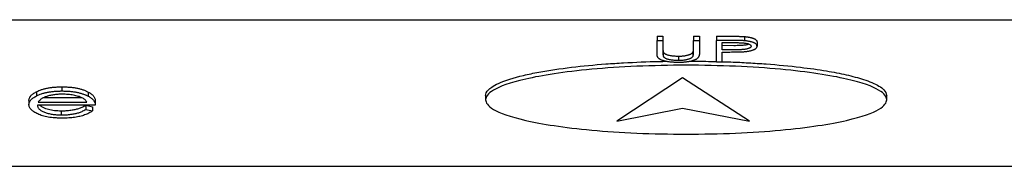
# Model space of a CAD drawing. Header units: millimetres. Extents: x 0 to 432, y 0 to 279.
# Tile 8 of 11: x 127.41 to 149.75, y 152.26 to 155.59. Entities that reach past the tile are written whole.
import ezdxf

# ---------------------------------------------------------------- set-up
doc = ezdxf.new("R2010")
doc.units = ezdxf.units.MM

msp = doc.modelspace()

# ---------------------------------------------------------------- linework, layer by layer
for p, q in [((109.96, 155.588), (199.96, 155.588)), ((141.873, 155.213), (142.008, 155.213)), ((141.873, 155.213), (141.873, 155.118)), ((141.873, 155.118), (142.008, 155.118)), ((141.873, 154.823), (141.873, 155.118)), ((142.008, 155.213), (142.008, 155.118)), ((142.008, 155.118), (142.008, 154.826)), ((142.7, 155.213), (142.835, 155.213)), ((142.7, 155.213), (142.7, 155.118)), ((142.7, 155.118), (142.835, 155.118)), ((142.7, 154.826), (142.7, 155.118)), ((142.835, 155.213), (142.835, 155.118)), ((142.835, 155.118), (142.835, 154.823)), ((143.219, 155.213), (143.514, 155.213)), ((143.219, 155.213), (143.219, 155.118)), ((143.219, 154.63), (143.219, 155.118)), ((143.514, 155.118), (143.219, 155.118)), ((143.354, 155.068), (143.628, 155.068)), ((143.354, 154.905), (143.354, 155.068)), ((143.855, 155.206), (143.855, 155.111)), ((144.143, 155.082), (144.143, 154.987)), ((142.014, 154.855), (142.014, 154.761)), ((142.685, 154.844), (142.685, 154.75)), ((143.617, 154.999), (143.354, 155)), ((143.617, 154.904), (143.354, 154.905)), ((143.354, 154.855), (143.461, 154.855)), ((143.354, 154.63), (143.354, 154.855)), ((142.361, 154.762), (142.361, 154.668)), ((143.219, 154.63), (143.354, 154.63)), ((142.454, 154.268), (140.964, 153.288)), ((143.974, 153.288), (142.454, 154.268)), ((127.792, 153.955), (127.792, 153.86)), ((128.371, 154.065), (128.371, 153.971)), ((128.967, 153.948), (128.967, 153.854)), ((127.622, 153.756), (127.622, 153.661)), ((127.833, 153.72), (128.936, 153.72)), ((128.819, 153.815), (127.953, 153.815)), ((129.128, 153.742), (129.128, 153.647)), ((137.984, 153.868), (137.984, 153.773)), ((147.084, 153.773), (147.084, 153.868)), ((129.128, 153.647), (127.814, 153.647)), ((128.359, 153.428), (128.359, 153.523)), ((128.909, 153.647), (128.909, 153.553)), ((128.909, 153.553), (129.064, 153.519)), ((128.912, 153.647), (129.064, 153.614)), ((129.064, 153.614), (129.064, 153.519)), ((140.964, 153.288), (142.454, 153.578)), ((142.454, 153.578), (143.974, 153.288)), ((109.96, 152.263), (192.765, 152.263))]:
    msp.add_line(p, q)
for points, knots in [([(143.514, 155.213), (143.534, 155.213), (143.573, 155.213), (143.628, 155.212), (143.679, 155.212), (143.724, 155.211), (143.764, 155.21), (143.799, 155.209), (143.829, 155.208), (143.847, 155.206), (143.855, 155.206)], [0, 0, 0, 0, 0.176956, 0.339055, 0.486318, 0.618781, 0.735619, 0.838742, 0.926457, 1, 1, 1, 1]), ([(143.855, 155.111), (143.847, 155.112), (143.829, 155.113), (143.799, 155.114), (143.764, 155.116), (143.724, 155.117), (143.679, 155.117), (143.628, 155.118), (143.573, 155.118), (143.534, 155.118), (143.514, 155.118)], [0, 0, 0, 0, 0.073543, 0.161258, 0.264381, 0.381219, 0.513682, 0.660945, 0.823044, 1, 1, 1, 1]), ([(143.628, 155.068), (143.641, 155.068), (143.665, 155.068), (143.7, 155.068), (143.733, 155.067), (143.762, 155.066), (143.789, 155.065), (143.814, 155.064), (143.835, 155.062), (143.86, 155.059), (143.888, 155.055), (143.917, 155.049), (143.944, 155.041), (143.966, 155.031), (143.985, 155.021), (143.998, 155.01), (144.006, 154.999), (144.007, 154.991), (144.008, 154.987)], [0, 0, 0, 0, 0.073342, 0.141483, 0.203897, 0.261815, 0.314087, 0.362036, 0.40467, 0.442589, 0.51239, 0.581646, 0.650013, 0.720827, 0.791803, 0.860762, 0.929956, 1, 1, 1, 1]), ([(143.855, 155.206), (143.866, 155.205), (143.886, 155.203), (143.916, 155.199), (143.944, 155.195), (143.971, 155.19), (143.996, 155.184), (144.019, 155.178), (144.042, 155.171), (144.062, 155.163), (144.081, 155.155), (144.098, 155.146), (144.111, 155.136), (144.123, 155.127), (144.132, 155.116), (144.138, 155.105), (144.142, 155.094), (144.142, 155.086), (144.143, 155.082)], [0, 0, 0, 0, 0.062481, 0.12349, 0.183411, 0.243153, 0.302127, 0.36171, 0.421842, 0.482932, 0.544552, 0.605681, 0.66768, 0.729984, 0.794551, 0.860346, 0.928907, 1, 1, 1, 1]), ([(144.143, 154.987), (144.142, 154.991), (144.142, 154.999), (144.138, 155.011), (144.132, 155.022), (144.123, 155.032), (144.111, 155.042), (144.098, 155.051), (144.081, 155.06), (144.062, 155.068), (144.042, 155.076), (144.019, 155.083), (143.996, 155.09), (143.971, 155.095), (143.944, 155.1), (143.916, 155.105), (143.886, 155.108), (143.866, 155.11), (143.855, 155.111)], [0, 0, 0, 0, 0.071093, 0.139654, 0.205449, 0.270016, 0.33232, 0.394319, 0.455448, 0.517068, 0.578158, 0.63829, 0.697873, 0.756847, 0.816589, 0.87651, 0.937519, 1, 1, 1, 1]), ([(142.008, 154.917), (142.008, 154.913), (142.008, 154.903), (142.009, 154.882), (142.012, 154.866), (142.014, 154.855)], [0, 0, 0, 0, 0.212328, 0.475494, 1, 1, 1, 1]), ([(142.008, 154.826), (142.008, 154.822), (142.008, 154.814), (142.008, 154.803), (142.009, 154.793), (142.009, 154.784), (142.01, 154.776), (142.011, 154.77), (142.012, 154.765), (142.013, 154.762), (142.014, 154.761)], [0, 0, 0, 0, 0.191079, 0.362605, 0.516099, 0.650038, 0.765977, 0.862374, 0.940842, 1, 1, 1, 1]), ([(142.014, 154.855), (142.016, 154.851), (142.02, 154.842), (142.031, 154.829), (142.047, 154.818), (142.065, 154.807), (142.089, 154.798), (142.118, 154.789), (142.152, 154.782), (142.191, 154.775), (142.233, 154.769), (142.275, 154.765), (142.318, 154.763), (142.347, 154.762), (142.361, 154.762)], [0, 0, 0, 0, 0.086315, 0.167766, 0.244433, 0.318135, 0.391884, 0.470068, 0.553904, 0.644339, 0.736875, 0.826168, 0.913679, 1, 1, 1, 1]), ([(142.361, 154.762), (142.374, 154.762), (142.398, 154.763), (142.434, 154.764), (142.47, 154.768), (142.504, 154.772), (142.536, 154.778), (142.567, 154.784), (142.594, 154.792), (142.618, 154.8), (142.64, 154.81), (142.658, 154.821), (142.674, 154.832), (142.681, 154.84), (142.685, 154.844)], [0, 0, 0, 0, 0.082891, 0.165303, 0.247762, 0.331528, 0.41528, 0.496366, 0.577151, 0.657783, 0.739322, 0.823793, 0.909476, 1, 1, 1, 1]), ([(142.685, 154.844), (142.686, 154.846), (142.689, 154.85), (142.692, 154.856), (142.695, 154.864), (142.696, 154.873), (142.698, 154.883), (142.699, 154.894), (142.7, 154.907), (142.7, 154.916), (142.7, 154.92)], [0, 0, 0, 0, 0.069835, 0.155621, 0.257802, 0.373811, 0.506402, 0.655564, 0.820079, 1, 1, 1, 1]), ([(142.685, 154.75), (142.686, 154.752), (142.689, 154.755), (142.692, 154.762), (142.695, 154.77), (142.696, 154.778), (142.698, 154.789), (142.699, 154.8), (142.7, 154.812), (142.7, 154.821), (142.7, 154.826)], [0, 0, 0, 0, 0.069835, 0.155621, 0.257802, 0.373811, 0.506402, 0.655564, 0.820079, 1, 1, 1, 1]), ([(143.461, 154.855), (143.484, 154.855), (143.527, 154.855), (143.588, 154.856), (143.644, 154.856), (143.695, 154.857), (143.74, 154.858), (143.779, 154.86), (143.813, 154.861), (143.834, 154.863), (143.843, 154.863)], [0, 0, 0, 0, 0.175587, 0.336309, 0.482211, 0.614088, 0.731983, 0.835254, 0.924827, 1, 1, 1, 1]), ([(143.956, 155.035), (143.95, 155.031), (143.928, 155.02), (143.861, 155.008), (143.751, 155), (143.667, 154.999), (143.617, 154.999)], [0, 0, 0, 0, 0.098195, 0.322853, 0.595764, 1, 1, 1, 1]), ([(144.008, 154.987), (144.007, 154.983), (144.006, 154.975), (143.998, 154.963), (143.985, 154.952), (143.966, 154.942), (143.943, 154.933), (143.916, 154.925), (143.884, 154.918), (143.855, 154.914), (143.829, 154.911), (143.807, 154.909), (143.782, 154.908), (143.754, 154.906), (143.723, 154.906), (143.69, 154.905), (143.654, 154.904), (143.63, 154.904), (143.617, 154.904)], [0, 0, 0, 0, 0.069889, 0.138362, 0.206026, 0.275616, 0.344915, 0.413493, 0.4836, 0.555873, 0.595122, 0.638417, 0.686772, 0.739425, 0.797504, 0.859966, 0.927462, 1, 1, 1, 1]), ([(143.843, 154.863), (143.855, 154.864), (143.877, 154.866), (143.909, 154.87), (143.94, 154.874), (143.968, 154.879), (143.995, 154.885), (144.02, 154.892), (144.042, 154.899), (144.063, 154.906), (144.082, 154.914), (144.098, 154.923), (144.112, 154.933), (144.123, 154.943), (144.132, 154.953), (144.138, 154.964), (144.142, 154.975), (144.142, 154.983), (144.143, 154.987)], [0, 0, 0, 0, 0.066916, 0.131612, 0.194612, 0.256047, 0.316098, 0.375717, 0.435367, 0.494702, 0.554188, 0.61399, 0.673883, 0.735369, 0.797984, 0.862808, 0.929881, 1, 1, 1, 1]), ([(137.984, 153.868), (137.987, 153.89), (137.997, 153.955), (138.096, 154.051), (138.354, 154.191), (138.732, 154.305), (139.301, 154.423), (139.927, 154.515), (140.581, 154.577), (141.246, 154.62), (141.705, 154.639), (142.029, 154.644), (142.083, 154.645)], [0, 0, 0, 0, 0.039095, 0.11791, 0.177166, 0.332047, 0.412799, 0.571858, 0.730638, 0.80989, 0.968537, 1, 1, 1, 1]), ([(141.9, 154.72), (141.898, 154.723), (141.893, 154.729), (141.888, 154.738), (141.884, 154.749), (141.879, 154.761), (141.877, 154.775), (141.875, 154.79), (141.873, 154.806), (141.873, 154.817), (141.873, 154.823)], [0, 0, 0, 0, 0.07813, 0.169465, 0.274335, 0.39211, 0.523687, 0.668365, 0.827132, 1, 1, 1, 1]), ([(142.369, 154.617), (142.354, 154.618), (142.326, 154.618), (142.284, 154.619), (142.244, 154.621), (142.206, 154.624), (142.169, 154.628), (142.133, 154.633), (142.1, 154.639), (142.068, 154.645), (142.038, 154.653), (142.01, 154.661), (141.985, 154.669), (141.963, 154.678), (141.943, 154.688), (141.926, 154.698), (141.911, 154.709), (141.904, 154.717), (141.9, 154.72)], [0, 0, 0, 0, 0.071175, 0.139644, 0.206317, 0.271373, 0.335418, 0.398076, 0.460608, 0.52297, 0.584716, 0.644895, 0.704291, 0.762998, 0.821087, 0.880104, 0.939388, 1, 1, 1, 1]), ([(142.014, 154.761), (142.016, 154.756), (142.02, 154.747), (142.031, 154.735), (142.047, 154.723), (142.065, 154.713), (142.089, 154.703), (142.118, 154.695), (142.152, 154.687), (142.191, 154.68), (142.233, 154.675), (142.275, 154.671), (142.318, 154.668), (142.347, 154.668), (142.361, 154.668)], [0, 0, 0, 0, 0.086315, 0.167766, 0.244433, 0.318135, 0.391884, 0.470068, 0.553904, 0.644339, 0.736875, 0.826168, 0.913679, 1, 1, 1, 1]), ([(142.361, 154.668), (142.374, 154.668), (142.398, 154.668), (142.434, 154.67), (142.47, 154.673), (142.504, 154.677), (142.536, 154.683), (142.567, 154.69), (142.594, 154.697), (142.618, 154.706), (142.64, 154.716), (142.658, 154.726), (142.674, 154.738), (142.681, 154.746), (142.685, 154.75)], [0, 0, 0, 0, 0.082891, 0.165303, 0.247762, 0.331528, 0.41528, 0.496366, 0.577151, 0.657783, 0.739322, 0.823793, 0.909476, 1, 1, 1, 1]), ([(142.835, 154.823), (142.835, 154.818), (142.835, 154.808), (142.833, 154.792), (142.83, 154.778), (142.826, 154.764), (142.82, 154.752), (142.814, 154.739), (142.806, 154.728), (142.797, 154.718), (142.787, 154.708), (142.773, 154.698), (142.758, 154.689), (142.74, 154.68), (142.72, 154.671), (142.697, 154.663), (142.672, 154.655), (142.645, 154.647), (142.616, 154.64), (142.585, 154.634), (142.553, 154.629), (142.519, 154.625), (142.483, 154.621), (142.447, 154.619), (142.408, 154.618), (142.382, 154.618), (142.369, 154.617)], [0, 0, 0, 0, 0.054858, 0.107059, 0.156978, 0.203992, 0.248492, 0.290483, 0.330489, 0.367886, 0.403858, 0.440009, 0.476295, 0.512792, 0.550485, 0.588381, 0.627645, 0.667979, 0.708433, 0.748602, 0.789088, 0.829461, 0.870371, 0.912214, 0.955547, 1, 1, 1, 1]), ([(142.641, 154.648), (142.672, 154.648), (142.865, 154.649), (143.058, 154.642), (143.219, 154.637)], [0, 0, 0, 0, 0.1623004, 1, 1, 1, 1]), ([(143.354, 154.634), (143.418, 154.633), (143.618, 154.629), (143.95, 154.611), (144.482, 154.577), (145.082, 154.52), (145.689, 154.435), (146.171, 154.342), (146.513, 154.252), (146.816, 154.14), (147.039, 154.018), (147.071, 153.912), (147.084, 153.868)], [0, 0, 0, 0, 0.040573, 0.125994, 0.211417, 0.382517, 0.51822, 0.626678, 0.734883, 0.794531, 0.915207, 1, 1, 1, 1]), ([(147.084, 153.773), (147.084, 153.838), (147.038, 153.912), (146.766, 154.072), (146.538, 154.159), (145.992, 154.284), (145.776, 154.324), (145.275, 154.399), (144.99, 154.434), (144.36, 154.492), (144.016, 154.515), (143.292, 154.546), (142.913, 154.555), (142.155, 154.555), (141.776, 154.546), (141.052, 154.515), (140.707, 154.492), (140.078, 154.434), (139.792, 154.399), (139.291, 154.324), (139.076, 154.284), (138.53, 154.159), (138.302, 154.072), (138.03, 153.912), (137.984, 153.838), (137.984, 153.773)], [0, 0, 0, 0, 0.125, 0.125, 0.25, 0.25, 0.3125, 0.3125, 0.375, 0.375, 0.4375, 0.4375, 0.5, 0.5, 0.5625, 0.5625, 0.625, 0.625, 0.6875, 0.6875, 0.75, 0.75, 0.875, 0.875, 1, 1, 1, 1]), ([(127.622, 153.756), (127.622, 153.765), (127.623, 153.783), (127.631, 153.81), (127.645, 153.836), (127.663, 153.861), (127.688, 153.886), (127.717, 153.91), (127.751, 153.933), (127.778, 153.947), (127.792, 153.955)], [0, 0, 0, 0, 0.131113, 0.259654, 0.385464, 0.509774, 0.632632, 0.754458, 0.876914, 1, 1, 1, 1]), ([(127.792, 153.955), (127.811, 153.963), (127.846, 153.98), (127.907, 154.003), (127.973, 154.022), (128.043, 154.038), (128.119, 154.05), (128.199, 154.059), (128.284, 154.064), (128.342, 154.065), (128.371, 154.065)], [0, 0, 0, 0, 0.138875, 0.270079, 0.394653, 0.515508, 0.63395, 0.752826, 0.874453, 1, 1, 1, 1]), ([(127.792, 153.86), (127.811, 153.869), (127.846, 153.886), (127.907, 153.909), (127.973, 153.928), (128.043, 153.944), (128.119, 153.956), (128.199, 153.965), (128.284, 153.97), (128.342, 153.971), (128.371, 153.971)], [0, 0, 0, 0, 0.138875, 0.270079, 0.394653, 0.515508, 0.63395, 0.752826, 0.874453, 1, 1, 1, 1]), ([(128.371, 154.065), (128.402, 154.065), (128.461, 154.064), (128.548, 154.059), (128.631, 154.05), (128.708, 154.037), (128.781, 154.02), (128.849, 154), (128.912, 153.976), (128.948, 153.958), (128.967, 153.948)], [0, 0, 0, 0, 0.1251165, 0.2454269, 0.3636945, 0.4815394, 0.6022347, 0.7280193, 0.8599074, 1, 1, 1, 1]), ([(128.371, 153.971), (128.402, 153.971), (128.461, 153.97), (128.548, 153.964), (128.631, 153.955), (128.708, 153.942), (128.781, 153.925), (128.849, 153.905), (128.912, 153.881), (128.948, 153.863), (128.967, 153.854)], [0, 0, 0, 0, 0.1251165, 0.2454269, 0.3636945, 0.4815394, 0.6022347, 0.7280193, 0.8599074, 1, 1, 1, 1]), ([(128.967, 153.948), (128.98, 153.941), (129.005, 153.927), (129.038, 153.904), (129.065, 153.88), (129.088, 153.855), (129.105, 153.829), (129.118, 153.801), (129.126, 153.772), (129.128, 153.752), (129.128, 153.742)], [0, 0, 0, 0, 0.11373, 0.229037, 0.347678, 0.468955, 0.594237, 0.724235, 0.859329, 1, 1, 1, 1]), ([(127.622, 153.661), (127.622, 153.671), (127.623, 153.689), (127.631, 153.715), (127.645, 153.741), (127.663, 153.767), (127.688, 153.791), (127.717, 153.815), (127.751, 153.838), (127.778, 153.853), (127.792, 153.86)], [0, 0, 0, 0, 0.131113, 0.259654, 0.385464, 0.509774, 0.632632, 0.754458, 0.876914, 1, 1, 1, 1]), ([(128.006, 153.842), (127.996, 153.839), (127.977, 153.831), (127.951, 153.819), (127.927, 153.806), (127.904, 153.791), (127.884, 153.775), (127.865, 153.758), (127.847, 153.74), (127.838, 153.727), (127.833, 153.72)], [0, 0, 0, 0, 0.103449, 0.212354, 0.325727, 0.445814, 0.574199, 0.708657, 0.849596, 1, 1, 1, 1]), ([(128.38, 153.898), (128.362, 153.898), (128.327, 153.897), (128.275, 153.895), (128.225, 153.89), (128.177, 153.884), (128.131, 153.876), (128.086, 153.867), (128.044, 153.855), (128.019, 153.846), (128.006, 153.842)], [0, 0, 0, 0, 0.126313, 0.249227, 0.370232, 0.490453, 0.613368, 0.73765, 0.866588, 1, 1, 1, 1]), ([(128.936, 153.72), (128.929, 153.73), (128.917, 153.749), (128.891, 153.774), (128.862, 153.797), (128.826, 153.817), (128.787, 153.835), (128.741, 153.85), (128.689, 153.864), (128.633, 153.876), (128.573, 153.886), (128.51, 153.893), (128.445, 153.897), (128.402, 153.898), (128.38, 153.898)], [0, 0, 0, 0, 0.107308, 0.205243, 0.294549, 0.376202, 0.453833, 0.531433, 0.609377, 0.689229, 0.768898, 0.846124, 0.923171, 1, 1, 1, 1]), ([(128.967, 153.854), (128.98, 153.847), (129.005, 153.833), (129.038, 153.81), (129.065, 153.786), (129.088, 153.761), (129.105, 153.734), (129.118, 153.706), (129.126, 153.677), (129.128, 153.658), (129.128, 153.647)], [0, 0, 0, 0, 0.11373, 0.229037, 0.347678, 0.468955, 0.594237, 0.724235, 0.859329, 1, 1, 1, 1]), ([(137.984, 153.773), (137.984, 153.708), (138.03, 153.634), (138.302, 153.474), (138.53, 153.388), (139.076, 153.263), (139.291, 153.222), (139.792, 153.147), (140.078, 153.113), (140.707, 153.055), (141.052, 153.032), (141.776, 153), (142.155, 152.992), (142.913, 152.992), (143.292, 153), (144.016, 153.032), (144.36, 153.055), (144.99, 153.113), (145.275, 153.147), (145.776, 153.222), (145.992, 153.263), (146.538, 153.388), (146.766, 153.474), (147.038, 153.634), (147.084, 153.708), (147.084, 153.773)], [0, 0, 0, 0, 0.125, 0.125, 0.25, 0.25, 0.3125, 0.3125, 0.375, 0.375, 0.4375, 0.4375, 0.5, 0.5, 0.5625, 0.5625, 0.625, 0.625, 0.6875, 0.6875, 0.75, 0.75, 0.875, 0.875, 1, 1, 1, 1]), ([(128.374, 153.355), (128.345, 153.355), (128.289, 153.356), (128.207, 153.361), (128.13, 153.368), (128.058, 153.378), (127.991, 153.392), (127.929, 153.408), (127.871, 153.427), (127.82, 153.449), (127.774, 153.473), (127.733, 153.497), (127.698, 153.523), (127.671, 153.549), (127.649, 153.576), (127.633, 153.604), (127.623, 153.632), (127.622, 153.652), (127.622, 153.661)], [0, 0, 0, 0, 0.063862, 0.125113, 0.18459, 0.242527, 0.300604, 0.35978, 0.420703, 0.484258, 0.548817, 0.612722, 0.676339, 0.73979, 0.803477, 0.867556, 0.933205, 1, 1, 1, 1]), ([(127.814, 153.647), (127.815, 153.64), (127.817, 153.624), (127.825, 153.602), (127.838, 153.58), (127.856, 153.56), (127.879, 153.541), (127.906, 153.523), (127.938, 153.506), (127.974, 153.49), (128.014, 153.475), (128.056, 153.463), (128.101, 153.452), (128.148, 153.443), (128.198, 153.437), (128.249, 153.432), (128.303, 153.429), (128.34, 153.428), (128.359, 153.428)], [0, 0, 0, 0, 0.074957, 0.147248, 0.216686, 0.283818, 0.348992, 0.41317, 0.476389, 0.539923, 0.601757, 0.661002, 0.718302, 0.774407, 0.829639, 0.885273, 0.941686, 1, 1, 1, 1]), ([(127.872, 153.647), (127.883, 153.637), (127.916, 153.605), (128.019, 153.565), (128.162, 153.533), (128.28, 153.524), (128.345, 153.523), (128.359, 153.523)], [0, 0, 0, 0, 0.157725, 0.468263, 0.702588, 0.937358, 1, 1, 1, 1]), ([(128.359, 153.523), (128.377, 153.523), (128.414, 153.523), (128.468, 153.526), (128.521, 153.53), (128.574, 153.536), (128.624, 153.544), (128.67, 153.553), (128.712, 153.563), (128.752, 153.574), (128.791, 153.587), (128.829, 153.605), (128.87, 153.625), (128.895, 153.64), (128.909, 153.648)], [0, 0, 0, 0, 0.0769153, 0.1538758, 0.2309814, 0.3094571, 0.3870478, 0.4628536, 0.5356193, 0.6075678, 0.6853822, 0.7765985, 0.8810028, 1, 1, 1, 1]), ([(128.359, 153.428), (128.377, 153.428), (128.414, 153.429), (128.468, 153.431), (128.521, 153.436), (128.574, 153.442), (128.624, 153.449), (128.67, 153.458), (128.712, 153.468), (128.752, 153.479), (128.791, 153.493), (128.829, 153.51), (128.87, 153.53), (128.895, 153.545), (128.909, 153.553)], [0, 0, 0, 0, 0.0769153, 0.1538758, 0.2309814, 0.3094571, 0.3870478, 0.4628536, 0.5356193, 0.6075678, 0.6853822, 0.7765985, 0.8810028, 1, 1, 1, 1]), ([(129.064, 153.519), (129.051, 153.51), (129.026, 153.493), (128.983, 153.468), (128.937, 153.446), (128.888, 153.427), (128.835, 153.41), (128.78, 153.396), (128.721, 153.383), (128.659, 153.373), (128.594, 153.365), (128.524, 153.359), (128.45, 153.356), (128.4, 153.355), (128.374, 153.355)], [0, 0, 0, 0, 0.101736, 0.196731, 0.286033, 0.369464, 0.449113, 0.526507, 0.602699, 0.678625, 0.754953, 0.833172, 0.914755, 1, 1, 1, 1])]:
    msp.add_open_spline(points, degree=3, knots=knots)

doc.saveas('drawing.dxf')
